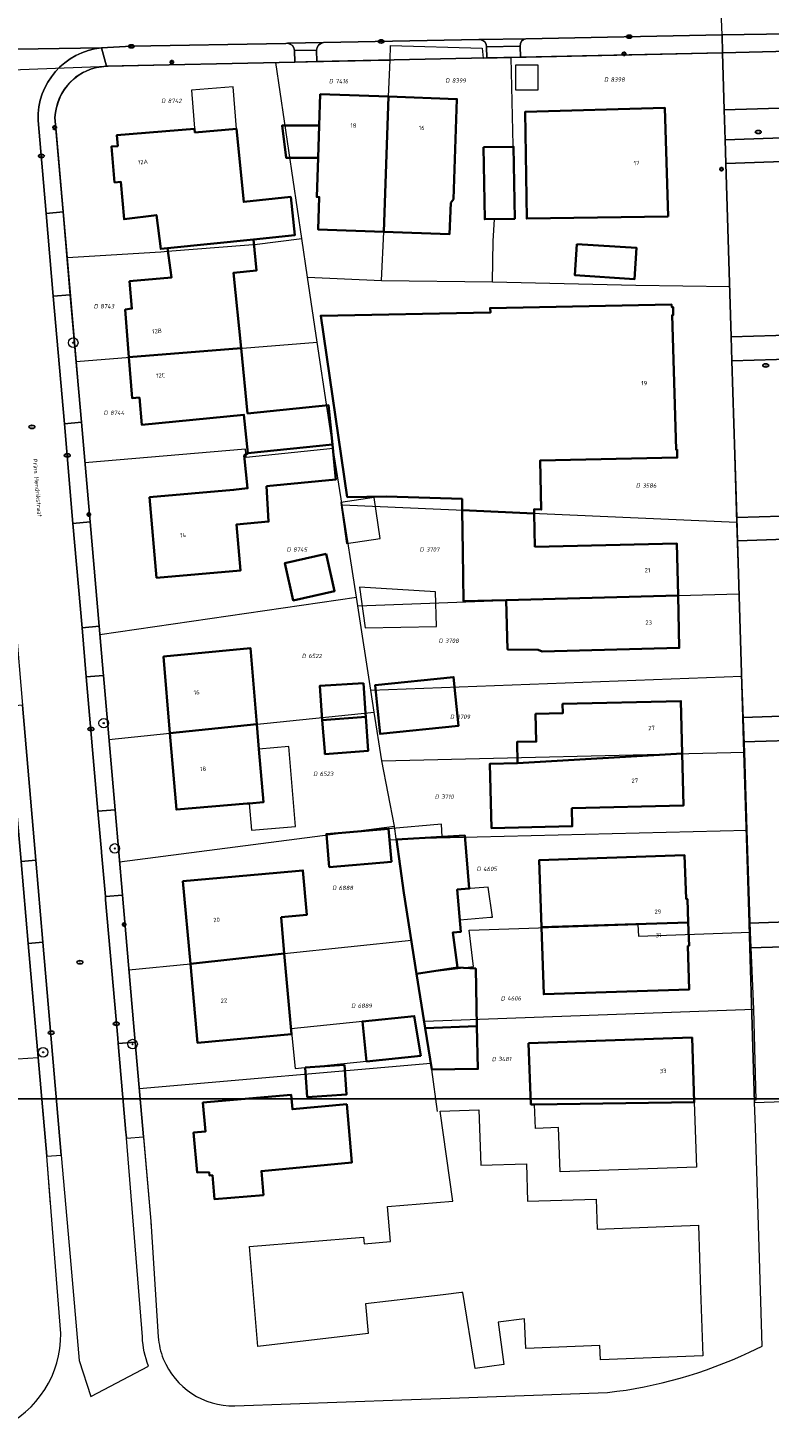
# Model space of a CAD drawing. Header units: metres. Extents: x 183765 to 187731, y 443805 to 446163.
# Tile 24 of 120: x 186532 to 186594, y 444138 to 444254. Entities that reach past the tile are written whole.
import ezdxf
from ezdxf.enums import TextEntityAlignment as Align

# ---------------------------------------------------------------- set-up
doc = ezdxf.new("R2010")
doc.units = ezdxf.units.M
doc.layers.get('0').update_dxf_attribs({"lineweight": 25})
for name, color, linetype, lineweight in [('B-WE-GR-BOOM-S', 253, 'Continuous', 25), ('B-WE-IE-MEUBILAIR-S', 7, 'Continuous', 25), ('B-WE-OG-BEBOUWING-GV', 7, 'Continuous', 35), ('B-WE-OG-BEBOUWING-T18', 10, 'Continuous', 18), ('B-WE-OG-BEBOUWING_LUIFEL-GV', 7, 'Continuous', 18), ('B-WE-OG-BEBOUWING_OVERBOUWING-GV', 7, 'Continuous', 18), ('B-WE-OG-TERREIN_ERF-GV', 7, 'Continuous', 18), ('B-WE-OG-TOPOGRAFIE-T18', 10, 'Continuous', 18), ('B-WE-VH-GESLOTENVERHARDING_ASFALT-GV', 10, 'Continuous', 18), ('B-WE-VH-OPENVERHARDING_BETONSTRAATSTEEN-GV', 90, 'Continuous', 18), ('B-WE-VH-OPENVERHARDING_SIERBESTRATING-GV', 90, 'Continuous', 18), ('B-WE-VH-OPENVERHARDING_STRAATBAKSTEEN-GV', 90, 'Continuous', 18), ('B-WE-VH-OPENVERHARDING_TEGEL-GV', 90, 'Continuous', 18)]:
    doc.layers.add(name, color=color, linetype=linetype, lineweight=lineweight)
doc.layers.add('B-WE-KG-GRENS_PERCEEL-G', color=7, linetype='Continuous', lineweight=13, true_color=0xa55252)
doc.layers.add('B-WE-KG-GRENS_PERCEEL-S', color=7, linetype='Continuous', lineweight=25, true_color=0xa55252)
doc.styles.add('NLCS-ISO', font='NLCS-ISO.ttf')
doc.styles.add('NLCS-ISO-M200-T18', font='NLCS-ISO.ttf', dxfattribs={"height": 0.36})

# ---------------------------------------------------------------- blocks, each defined once
blk = doc.blocks.new('SIE-MEUBILAIR_PAAL_LICHTMAST-SO')
for points in [[(-0.62, 0), (-1, 0)], [(-0.71, 0.71), (-0.44, 0.44)], [(0, 1), (0, 0.62)], [(0.44, 0.44), (0.71, 0.71)], [(1, 0), (0.62, 0)], [(-0.71, -0.71), (-0.44, -0.44)], [(0, -0.62), (0, -1)], [(0.44, -0.44), (0.71, -0.71)]]:
    blk.add_lwpolyline(points)
blk.add_circle((0, 0), 0.5)
blk = doc.blocks.new('SIE-MEUBILAIR_PUT_KOLK-SO')
blk.add_ellipse((0, 0), major_axis=(1.25, 0), ratio=0.54)
at = {"style": 'NLCS-ISO'}
blk.add_text('klk', height=0.75, dxfattribs=at).set_placement((0.03, 0), align=Align.MIDDLE_CENTER)
blk = doc.blocks.new('SIE-MEUBILAIR_PUT_RIOOLPUT-SO')
blk.add_ellipse((0, 0), major_axis=(1.25, 0), ratio=0.54)
at = {"style": 'NLCS-ISO'}
blk.add_text('ri', height=0.75, dxfattribs=at).set_placement((-0.04, 0.07), align=Align.MIDDLE_CENTER)
blk = doc.blocks.new('SGR-BOOM_GBKN-SO')
at = {"linetype": 'ByBlock', "lineweight": 18}
h = blk.add_hatch(color=0, dxfattribs=at)
h.dxf.hatch_style = 1
edge = h.paths.add_edge_path()
edge.add_arc((0, 0), 0.25, 0, 360)
at = {"color": 0, "linetype": 'ByBlock', "lineweight": 18}
for radius in [2, 0.25]:
    blk.add_circle((0, 0), radius, dxfattribs=at)
at = {"color": 0, "linetype": 'ByBlock', "lineweight": 18, "style": 'NLCS-ISO'}
blk.add_attdef('SOORT', (2.5, 0), '', height=1.5, dxfattribs=at)
blk = doc.blocks.new('SKG-PERCEELNUMMER-SO')
at = {"style": 'NLCS-ISO', "oblique": 10, "flags": 1}
for tag, p in [('GEMEENTECODE', (0, 2.55)), ('PERCEELGROOTTE', (0, -2.45))]:
    blk.add_attdef(tag, text='', height=1.8, dxfattribs=at).set_placement(p, align=Align.MIDDLE_CENTER)
at = {"style": 'NLCS-ISO', "oblique": 10}
blk.add_attdef('SECTIE', text='', height=1.8, dxfattribs=at).set_placement((-0.5, 0), align=Align.MIDDLE_RIGHT)
blk.add_attdef('PERCEELNUMMER', text='', height=1.8, dxfattribs=at).set_placement((0.5, 0), align=Align.MIDDLE_LEFT)

msp = doc.modelspace()

# ---------------------------------------------------------------- linework, layer by layer
msp.add_lwpolyline([(186049.481, 444796.829), (186901.387, 444796.829), (186901.387, 444165.242), (186049.481, 444165.242)], close=True)
at = {"layer": 'B-WE-KG-GRENS_PERCEEL-G', "flags": 128}
for points in [[(186590.291, 444253.825), (186589.821, 444265.08), (186589.853, 444265.579)], [(186590.327, 444252.34), (186590.291, 444253.825)], [(186562.651, 444251.735), (186562.669, 444252.939), (186570.31, 444252.715), (186570.39, 444251.904)], [(186570.39, 444251.904), (186572.723, 444251.955)], [(186571.159, 444233.259), (186571.234, 444236.667), (186571.337, 444238.491), (186573.026, 444238.518), (186572.723, 444251.955)], [(186572.723, 444251.955), (186590.327, 444252.34)], [(186590.929, 444232.885), (186590.408, 444249.995), (186590.327, 444252.34)], [(186523.046, 444250.602), (186539.151, 444251.221)], [(186539.151, 444251.221), (186538.444, 444251.155), (186537.826, 444251.011), (186537.142, 444250.724), (186536.426, 444250.295), (186535.861, 444249.747), (186535.503, 444249.255), (186535.217, 444248.815), (186534.982, 444248.241), (186534.819, 444247.677), (186534.727, 444247.022), (186534.737, 444246.315), (186534.824, 444245.798), (186535.738, 444235.284)], [(186539.151, 444251.221), (186553.127, 444251.527)], [(186553.127, 444251.527), (186562.369, 444251.729), (186562.651, 444251.735)], [(186555.294, 444236.884), (186553.127, 444251.527)], [(186561.934, 444233.394), (186562.122, 444237.439), (186562.516, 444248.686), (186562.651, 444251.735)], [(186535.738, 444235.284), (186543.542, 444235.779), (186544.11, 444235.828), (186550.862, 444236.347), (186551.348, 444236.389), (186555.294, 444236.884)], [(186555.773, 444233.646), (186555.294, 444236.884)], [(186535.738, 444235.284), (186536.49, 444226.629)], [(186556.571, 444228.252), (186555.773, 444233.646)], [(186555.773, 444233.646), (186561.934, 444233.394)], [(186561.934, 444233.394), (186571.159, 444233.259)], [(186571.159, 444233.259), (186583.117, 444232.998), (186590.929, 444232.885)], [(186591.529, 444213.233), (186590.929, 444232.885)], [(186536.49, 444226.629), (186556.571, 444228.252)], [(186557.905, 444219.394), (186557.415, 444222.543), (186556.571, 444228.252)], [(186536.49, 444226.629), (186537.223, 444218.198)], [(186557.905, 444219.394), (186550.648, 444218.646), (186550.587, 444219.341), (186537.223, 444218.198)], [(186558.641, 444214.67), (186557.905, 444219.394)], [(186537.223, 444218.198), (186537.376, 444216.443)], [(186537.376, 444216.443), (186538.464, 444203.916)], [(186559.832, 444207.023), (186558.641, 444214.67)], [(186591.529, 444213.233), (186558.641, 444214.67)], [(186591.724, 444207.308), (186591.529, 444213.233)], [(186538.464, 444203.916), (186559.832, 444207.023)], [(186559.956, 444206.296), (186559.832, 444207.023)], [(186559.956, 444206.296), (186572.7, 444206.782), (186586.624, 444207.144), (186591.724, 444207.308)], [(186591.95, 444200.436), (186591.724, 444207.308)], [(186561.04, 444199.265), (186559.956, 444206.296)], [(186538.464, 444203.916), (186539.225, 444195.167)], [(186561.04, 444199.265), (186591.95, 444200.436)], [(186592.197, 444194.117), (186591.95, 444200.436)], [(186561.323, 444197.449), (186561.04, 444199.265)], [(186539.225, 444195.167), (186544.306, 444195.702), (186561.323, 444197.449)], [(186561.955, 444193.401), (186561.323, 444197.449)], [(186539.225, 444195.167), (186540.111, 444184.974)], [(186561.955, 444193.401), (186592.197, 444194.117)], [(186592.372, 444187.616), (186592.197, 444194.117)], [(186563.015, 444187.947), (186561.955, 444193.401)], [(186540.111, 444184.974), (186563.015, 444187.947)], [(186563.14, 444186.899), (186563.015, 444187.947)], [(186563.14, 444186.899), (186592.372, 444187.616)], [(186564.413, 444178.456), (186563.79, 444182.399), (186563.14, 444186.899)], [(186592.65, 444179.121), (186592.372, 444187.616)], [(186540.111, 444184.974), (186540.892, 444175.993)], [(186533.334, 444168.685), (186532.193, 444181.756)], [(186564.842, 444175.679), (186568.286, 444176.104), (186569.601, 444176.259), (186569.23, 444179.29), (186583.287, 444179.769), (186583.319, 444178.81), (186592.65, 444179.121)], [(186540.892, 444175.993), (186546.007, 444176.499), (186553.829, 444177.352), (186564.413, 444178.456)], [(186564.842, 444175.679), (186564.413, 444178.456)], [(186592.939, 444172.73), (186592.65, 444179.121)], [(186540.892, 444175.993), (186541.751, 444166.106)], [(186565.5, 444171.732), (186565.367, 444172.41), (186564.842, 444175.679)], [(186565.5, 444171.732), (186592.939, 444172.73)], [(186593.133, 444165.147), (186592.939, 444172.73)], [(186566.026, 444168.235), (186565.5, 444171.732)], [(186511.677, 444167.301), (186511.786, 444167.315), (186533.334, 444168.685)], [(186534.366, 444156.488), (186534.051, 444160.468), (186533.334, 444168.685)], [(186541.751, 444166.106), (186566.026, 444168.235)], [(186566.599, 444164.211), (186566.111, 444167.698), (186566.026, 444168.235)], [(186541.751, 444166.106), (186542.711, 444155.06), (186542.748, 444154.473)]]:
    msp.add_lwpolyline(points, dxfattribs=at)
at = {"layer": 'B-WE-OG-BEBOUWING-GV', "flags": 128}
for points in [[(186562.122, 444237.439), (186562.516, 444248.686), (186556.829, 444248.886), (186556.737, 444246.272), (186556.643, 444243.595), (186556.528, 444240.333), (186556.738, 444240.326), (186556.643, 444237.632)], [(186562.516, 444248.686), (186562.122, 444237.439), (186567.6, 444237.246), (186567.691, 444239.837), (186567.91, 444240.155), (186568.203, 444248.485)], [(186585.796, 444238.721), (186585.533, 444247.743), (186573.885, 444247.414), (186574.026, 444238.534)], [(186544.112, 444236.077), (186551.261, 444236.786), (186554.711, 444237.159), (186554.371, 444240.337), (186550.457, 444239.918), (186549.849, 444246.004), (186546.38, 444245.715), (186546.355, 444246.013), (186539.878, 444245.468), (186539.957, 444244.574), (186539.429, 444244.527), (186539.689, 444241.542), (186540.218, 444241.585), (186540.478, 444238.485), (186543.182, 444238.828), (186543.541, 444236.005)], [(186556.737, 444246.272), (186553.644, 444246.273), (186553.976, 444243.596), (186556.643, 444243.595)], [(186570.431, 444244.477), (186570.526, 444238.478), (186573.026, 444238.518), (186572.93, 444244.517)], [(186551.261, 444236.786), (186544.112, 444236.077), (186544.425, 444233.617), (186540.937, 444233.317), (186541.13, 444231.049), (186540.576, 444230.963), (186540.892, 444226.985), (186550.235, 444227.74), (186549.606, 444234.032), (186551.517, 444234.222)], [(186578.198, 444236.409), (186578.033, 444233.815), (186583.007, 444233.499), (186583.171, 444236.093)], [(186562.35, 444215.41), (186568.638, 444215.201), (186568.652, 444214.249), (186574.638, 444213.97), (186574.629, 444214.341), (186575.232, 444214.308), (186575.149, 444218.403), (186586.562, 444218.633), (186586.541, 444219.301), (186586.466, 444219.31), (186586.147, 444230.495), (186586.23, 444230.51), (186586.211, 444231.171), (186586.101, 444231.168), (186586.095, 444231.379), (186570.965, 444231.086), (186571.017, 444230.725), (186556.864, 444230.443), (186559.078, 444215.346)], [(186550.235, 444227.74), (186540.892, 444226.985), (186541.162, 444223.581), (186541.761, 444223.628), (186541.962, 444221.353), (186550.464, 444222.202), (186550.782, 444219.007), (186557.842, 444219.723), (186557.511, 444222.995), (186550.776, 444222.322)], [(186552.334, 444216.247), (186558.135, 444216.827), (186557.842, 444219.723), (186550.782, 444219.007), (186550.497, 444218.802), (186550.768, 444216.091), (186549.602, 444215.94), (186542.608, 444215.331), (186543.191, 444208.64), (186550.185, 444209.25), (186549.852, 444213.074), (186552.515, 444213.306)], [(186574.704, 444211.213), (186574.638, 444213.97), (186568.652, 444214.249), (186568.702, 444210.799), (186568.761, 444206.68), (186572.321, 444206.772), (186586.624, 444207.144), (186586.52, 444211.496)], [(186557.317, 444210.625), (186553.882, 444209.852), (186554.58, 444206.747), (186558.016, 444207.52)], [(186586.624, 444207.144), (186572.321, 444206.772), (186572.428, 444202.666), (186574.979, 444202.646), (186575.322, 444202.499), (186586.729, 444202.791)], [(186544.306, 444195.702), (186551.546, 444196.434), (186551.019, 444202.771), (186543.771, 444202.07)], [(186560.425, 444199.87), (186556.775, 444199.631), (186556.992, 444196.791), (186560.617, 444197.067), (186560.596, 444197.374)], [(186568.097, 444198.709), (186567.926, 444200.359), (186561.391, 444199.682), (186561.562, 444198.031), (186561.811, 444195.63), (186568.346, 444196.308)], [(186586.97, 444194.016), (186586.864, 444198.365), (186577.002, 444198.127), (186577.021, 444197.358), (186574.755, 444197.303), (186574.812, 444195), (186573.216, 444194.961), (186573.259, 444193.198)], [(186560.617, 444197.067), (186556.992, 444196.791), (186557.192, 444194.164), (186557.209, 444193.949), (186560.812, 444194.224)], [(186551.546, 444196.434), (186544.306, 444195.702), (186544.841, 444189.334), (186550.747, 444189.83), (186550.905, 444189.843), (186552.086, 444189.942), (186551.717, 444194.376)], [(186573.259, 444193.198), (186570.943, 444193.141), (186571.074, 444187.789), (186577.818, 444187.952), (186577.781, 444189.442), (186587.075, 444189.667), (186586.97, 444194.016)], [(186557.578, 444184.534), (186562.758, 444184.987), (186562.599, 444186.807), (186562.517, 444187.741), (186557.337, 444187.288)], [(186564.854, 444175.659), (186568.249, 444176.194), (186567.871, 444179.106), (186568.534, 444179.161), (186568.24, 444182.671), (186569.237, 444182.755), (186568.866, 444187.188), (186566.989, 444187.074), (186563.181, 444186.842), (186563.79, 444182.399)], [(186575.255, 444179.541), (186587.475, 444179.943), (186587.41, 444181.89), (186587.305, 444181.891), (186587.177, 444185.531), (186575.068, 444185.128)], [(186553.554, 444180.384), (186555.711, 444180.58), (186555.375, 444184.275), (186553.218, 444184.079), (186545.383, 444183.367), (186546.007, 444176.499), (186553.829, 444177.353)], [(186587.475, 444179.943), (186575.255, 444179.541), (186575.441, 444173.954), (186587.549, 444174.356), (186587.444, 444177.987), (186587.539, 444177.996)], [(186553.829, 444177.353), (186546.007, 444176.499), (186546.605, 444169.914), (186554.44, 444170.626)], [(186568.249, 444176.194), (186564.854, 444175.659), (186565.567, 444171.146), (186569.88, 444171.292), (186569.776, 444176.104)], [(186565.191, 444168.841), (186564.654, 444172.15), (186560.34, 444171.701), (186560.687, 444168.372)], [(186569.88, 444171.292), (186565.567, 444171.146), (186566.111, 444167.698), (186569.956, 444167.746)], [(186574.159, 444169.891), (186574.371, 444164.784), (186574.68, 444164.788), (186587.976, 444164.963), (186587.79, 444170.36)], [(186558.846, 444168.081), (186555.569, 444167.858), (186555.741, 444165.395), (186559.01, 444165.623)], [(186559.03, 444164.8), (186554.498, 444164.394), (186554.391, 444165.598), (186547.052, 444164.947), (186547.274, 444162.538), (186546.279, 444162.446), (186546.578, 444159.111), (186547.568, 444159.143), (186547.59, 444158.877), (186547.839, 444158.897), (186548.002, 444156.904), (186552.084, 444157.242), (186551.919, 444159.236), (186557.416, 444159.75), (186559.464, 444159.956)]]:
    msp.add_lwpolyline(points, close=True, dxfattribs=at)
at = {"layer": 'B-WE-OG-BEBOUWING_LUIFEL-GV', "flags": 128}
for points in [[(186549.849, 444246.004), (186549.557, 444249.513), (186546.088, 444249.224), (186546.38, 444245.715)], [(186552.086, 444189.942), (186550.905, 444189.843), (186551.091, 444187.617), (186554.752, 444187.925), (186554.193, 444194.583), (186551.717, 444194.376)], [(186563.181, 444186.842), (186566.989, 444187.074), (186566.925, 444188.127), (186562.517, 444187.741), (186562.599, 444186.807)], [(186568.24, 444182.671), (186568.452, 444180.15), (186571.012, 444180.366), (186571.168, 444180.377), (186570.799, 444182.887)], [(186560.34, 444171.701), (186554.399, 444171.082), (186554.744, 444167.772), (186560.685, 444168.391)]]:
    msp.add_lwpolyline(points, close=True, dxfattribs=at)
at = {"layer": 'B-WE-OG-BEBOUWING_OVERBOUWING-GV', "flags": 128}
for points in [[(186573.088, 444251.318), (186573.088, 444249.267), (186574.987, 444249.267), (186574.987, 444251.318)], [(186558.525, 444214.899), (186559.023, 444211.488), (186561.823, 444211.897), (186561.325, 444215.308)], [(186560.106, 444207.864), (186560.565, 444204.456), (186566.514, 444204.575), (186566.432, 444207.475)]]:
    msp.add_lwpolyline(points, close=True, dxfattribs=at)
at = {"layer": 'B-WE-OG-TERREIN_ERF-GV', "flags": 128}
for points in [[(186592.57, 444144.161), (186593.62, 444144.675), (186593.509, 444148.371), (186593.067, 444162.862), (186593.003, 444164.959), (186592.61, 444177.821), (186592.547, 444179.888), (186592.087, 444194.974), (186592.025, 444197.009), (186591.576, 444211.714), (186591.517, 444213.637), (186591.119, 444226.684), (186591.058, 444228.691), (186590.617, 444243.13), (186590.557, 444245.103), (186590.481, 444247.591), (186590.336, 444252.34), (186573.494, 444251.972), (186570.693, 444251.911), (186556.529, 444251.601), (186554.706, 444251.561), (186539.023, 444251.218)], [(186535.216, 444145.728), (186534.721, 444151.986), (186534.051, 444160.468), (186532.504, 444178.185), (186531.907, 444185.026), (186530.781, 444197.922), (186530.18, 444204.815), (186529.007, 444218.246), (186528.342, 444225.863), (186526.524, 444246.693)], [(186534.724, 444246.948), (186535.407, 444239.087), (186536.006, 444232.198), (186536.929, 444221.58), (186537.65, 444213.285), (186538.405, 444204.601), (186538.739, 444200.756), (186538.761, 444200.504), (186539.733, 444189.325), (186540.35, 444182.221), (186541.414, 444169.979), (186542.099, 444162.102), (186542.711, 444155.06), (186543.325, 444145.431)], [(186549.702, 444139.696), (186563.608, 444140.195), (186567.642, 444140.339)], [(186567.642, 444140.339), (186580.764, 444140.81)]]:
    msp.add_lwpolyline(points, dxfattribs=at)
at = {"layer": 'B-WE-OG-TERREIN_ERF-GV'}
for points in [[(186539.023, 444251.218, 0.391245), (186534.724, 444246.948)], [(186530.193, 444137.851, 0.2964155), (186535.216, 444145.728)], [(186543.325, 444145.431, 0.0742868), (186543.752, 444143.616)], [(186543.752, 444143.616, 0.3130857), (186549.702, 444139.696)], [(186580.764, 444140.81, 0.0826002), (186592.57, 444144.161)]]:
    msp.add_lwpolyline(points, format="xyb", dxfattribs=at)
at = {"layer": 'B-WE-OG-TERREIN_ERF-GV', "flags": 128}
for points in [[(186562.516, 444248.686), (186568.203, 444248.485), (186567.91, 444240.155), (186567.691, 444239.837), (186567.6, 444237.246), (186562.122, 444237.439), (186556.643, 444237.632), (186556.738, 444240.326), (186556.528, 444240.333), (186556.643, 444243.595), (186553.976, 444243.596), (186553.644, 444246.273), (186556.737, 444246.272), (186556.829, 444248.886)], [(186573.885, 444247.414), (186585.533, 444247.743), (186585.796, 444238.721), (186574.026, 444238.534)], [(186546.38, 444245.715), (186549.849, 444246.004), (186550.457, 444239.918), (186554.371, 444240.337), (186554.711, 444237.159), (186551.261, 444236.786), (186551.517, 444234.222), (186549.606, 444234.032), (186550.235, 444227.74), (186550.776, 444222.322), (186557.511, 444222.995), (186557.842, 444219.723), (186558.135, 444216.827), (186552.334, 444216.247), (186552.515, 444213.306), (186549.852, 444213.074), (186550.185, 444209.25), (186543.191, 444208.64), (186542.608, 444215.331), (186549.602, 444215.94), (186550.768, 444216.091), (186550.497, 444218.802), (186550.782, 444219.007), (186550.464, 444222.202), (186541.962, 444221.353), (186541.761, 444223.628), (186541.162, 444223.581), (186540.892, 444226.985), (186540.576, 444230.963), (186541.13, 444231.049), (186540.937, 444233.317), (186544.425, 444233.617), (186544.112, 444236.077), (186543.541, 444236.005), (186543.182, 444238.828), (186540.478, 444238.485), (186540.218, 444241.585), (186539.689, 444241.542), (186539.429, 444244.527), (186539.957, 444244.574), (186539.878, 444245.468), (186546.355, 444246.013)], [(186573.026, 444238.518), (186570.526, 444238.478), (186570.431, 444244.477), (186572.93, 444244.517)], [(186583.007, 444233.499), (186578.033, 444233.815), (186578.198, 444236.409), (186583.171, 444236.093)], [(186574.638, 444213.97), (186574.704, 444211.213), (186586.52, 444211.496), (186586.624, 444207.144), (186586.729, 444202.791), (186575.322, 444202.499), (186574.979, 444202.646), (186572.428, 444202.666), (186572.321, 444206.772), (186568.761, 444206.68), (186568.702, 444210.799), (186568.652, 444214.249), (186568.638, 444215.201), (186562.35, 444215.41), (186559.078, 444215.346), (186556.864, 444230.443), (186571.017, 444230.725), (186570.965, 444231.086), (186586.095, 444231.379), (186586.101, 444231.168), (186586.211, 444231.171), (186586.23, 444230.51), (186586.147, 444230.495), (186586.466, 444219.31), (186586.541, 444219.301), (186586.562, 444218.633), (186575.149, 444218.403), (186575.232, 444214.308), (186574.629, 444214.341)], [(186554.58, 444206.747), (186553.882, 444209.852), (186557.317, 444210.625), (186558.016, 444207.52)], [(186550.905, 444189.843), (186550.747, 444189.83), (186544.841, 444189.334), (186544.306, 444195.702), (186543.771, 444202.07), (186551.019, 444202.771), (186551.546, 444196.434), (186551.717, 444194.376), (186552.086, 444189.942)], [(186560.617, 444197.067), (186560.812, 444194.224), (186557.209, 444193.949), (186557.192, 444194.164), (186556.992, 444196.791), (186556.775, 444199.631), (186560.425, 444199.87), (186560.596, 444197.374)], [(186561.391, 444199.682), (186567.926, 444200.359), (186568.097, 444198.709), (186568.346, 444196.308), (186561.811, 444195.63), (186561.562, 444198.031)], [(186573.259, 444193.198), (186573.216, 444194.961), (186574.812, 444195), (186574.755, 444197.303), (186577.021, 444197.358), (186577.002, 444198.127), (186586.864, 444198.365), (186586.97, 444194.016), (186587.075, 444189.667), (186577.781, 444189.442), (186577.818, 444187.952), (186571.074, 444187.789), (186570.943, 444193.141)], [(186562.599, 444186.807), (186562.758, 444184.987), (186557.578, 444184.534), (186557.337, 444187.288), (186562.517, 444187.741)], [(186565.567, 444171.146), (186564.854, 444175.659), (186563.79, 444182.399), (186563.181, 444186.842), (186566.989, 444187.074), (186568.866, 444187.188), (186569.237, 444182.755), (186568.24, 444182.671), (186568.534, 444179.161), (186567.871, 444179.106), (186568.249, 444176.194), (186569.776, 444176.104), (186569.88, 444171.292), (186569.956, 444167.746), (186566.111, 444167.698)], [(186587.475, 444179.943), (186587.539, 444177.996), (186587.444, 444177.987), (186587.549, 444174.356), (186575.441, 444173.954), (186575.255, 444179.541), (186575.068, 444185.128), (186587.177, 444185.531), (186587.305, 444181.891), (186587.41, 444181.89)], [(186553.554, 444180.384), (186553.829, 444177.353), (186554.44, 444170.626), (186546.605, 444169.914), (186546.007, 444176.499), (186545.383, 444183.367), (186553.218, 444184.079), (186555.375, 444184.275), (186555.711, 444180.58)], [(186560.34, 444171.701), (186564.654, 444172.15), (186565.191, 444168.841), (186560.687, 444168.372)], [(186574.68, 444164.788), (186574.371, 444164.784), (186574.159, 444169.891), (186587.79, 444170.36), (186587.976, 444164.963), (186588.162, 444159.566), (186576.801, 444159.175), (186576.674, 444162.862), (186574.766, 444162.797)], [(186555.741, 444165.395), (186555.569, 444167.858), (186558.846, 444168.081), (186559.01, 444165.623)], [(186554.391, 444165.598), (186554.498, 444164.394), (186559.03, 444164.8), (186559.464, 444159.956), (186557.416, 444159.75), (186551.919, 444159.236), (186552.084, 444157.242), (186548.002, 444156.904), (186547.839, 444158.897), (186547.59, 444158.877), (186547.568, 444159.143), (186546.578, 444159.111), (186546.279, 444162.446), (186547.274, 444162.538), (186547.052, 444164.947)], [(186588.505, 444149.296), (186588.678, 444143.856), (186580.17, 444143.521), (186580.123, 444144.713), (186573.935, 444144.47), (186573.838, 444146.943), (186571.636, 444146.665), (186572.128, 444143.139), (186569.736, 444142.805), (186568.713, 444149.136), (186568.602, 444149.123), (186567.053, 444148.942), (186566.331, 444148.857), (186560.603, 444148.187), (186560.801, 444145.722), (186551.624, 444144.639), (186550.937, 444152.965), (186560.423, 444153.748), (186560.468, 444153.194), (186562.672, 444153.375), (186562.431, 444156.283), (186567.87, 444156.731), (186566.811, 444164.241), (186570.033, 444164.335), (186570.193, 444159.743), (186574, 444159.853), (186574.09, 444156.738), (186579.812, 444156.904), (186579.884, 444154.409), (186588.333, 444154.727)]]:
    msp.add_lwpolyline(points, close=True, dxfattribs=at)
at = {"layer": 'B-WE-VH-GESLOTENVERHARDING_ASFALT-GV', "flags": 128}
msp.add_lwpolyline([(186595.721, 444258.93), (186584.739, 444258.693), (186572.557, 444258.454), (186568.193, 444258.369), (186540.93, 444257.966), (186534.073, 444257.968), (186529.705, 444257.969), (186529.784, 444252.609), (186538.591, 444252.74), (186541.092, 444252.877), (186553.961, 444253.125), (186554.102, 444253.128), (186557.084, 444253.185), (186570.032, 444253.435), (186570.143, 444253.437), (186573.957, 444253.51), (186590.291, 444253.825), (186595.829, 444253.929)], close=True, dxfattribs=at)
for points in [[(186538.591, 444252.74), (186529.784, 444252.609), (186521.487, 444252.487)], [(186527.825, 444246.701), (186529.613, 444225.973), (186530.271, 444218.355), (186531.43, 444204.923), (186532.024, 444198.029), (186533.137, 444185.132), (186533.727, 444178.291), (186535.256, 444160.572), (186535.987, 444152.095), (186536.731, 444143.477), (186537.721, 444140.484), (186537.723, 444140.479), (186542.525, 444143.008)], [(186537.338, 444200.38), (186536.982, 444204.478), (186536.228, 444213.161), (186535.507, 444221.456), (186534.585, 444232.074), (186533.986, 444238.963), (186533.313, 444246.713)], [(186542.012, 444145.429), (186540.672, 444161.978), (186540.646, 444162.296), (186540.633, 444162.45), (186539.989, 444169.855), (186539.951, 444170.296), (186538.949, 444181.835), (186538.943, 444181.898), (186538.926, 444182.098), (186538.608, 444185.762), (186538.601, 444185.843), (186538.309, 444189.201), (186537.338, 444200.38)]]:
    msp.add_lwpolyline(points, dxfattribs=at)
at = {"layer": 'B-WE-VH-GESLOTENVERHARDING_ASFALT-GV'}
for points in [[(186533.313, 444246.713, -0.3941428), (186538.591, 444252.74)], [(186542.525, 444143.008, -0.084639), (186542.012, 444145.429)]]:
    msp.add_lwpolyline(points, format="xyb", dxfattribs=at)
at = {"layer": 'B-WE-VH-OPENVERHARDING_BETONSTRAATSTEEN-GV', "flags": 128}
for points in [[(186557.084, 444253.185), (186554.102, 444253.128)], [(186573.957, 444253.51), (186570.143, 444253.437)], [(186554.685, 444252.532), (186556.508, 444252.561)], [(186570.673, 444252.821), (186573.474, 444252.903)]]:
    msp.add_lwpolyline(points, dxfattribs=at)
at = {"layer": 'B-WE-VH-OPENVERHARDING_BETONSTRAATSTEEN-GV'}
for points in [[(186554.102, 444253.128, -0.3677099), (186554.685, 444252.532)], [(186556.508, 444252.561, -0.3784645), (186557.084, 444253.185)], [(186570.143, 444253.437, -0.4127003), (186570.673, 444252.821)], [(186573.474, 444252.903, -0.4069719), (186573.957, 444253.51)]]:
    msp.add_lwpolyline(points, format="xyb", dxfattribs=at)
at = {"layer": 'B-WE-VH-OPENVERHARDING_SIERBESTRATING-GV', "flags": 128}
for points in [[(186596.027, 444247.769), (186590.481, 444247.591), (186590.557, 444245.103), (186596.106, 444245.281)], [(186596.17, 444243.308), (186590.617, 444243.13), (186591.058, 444228.691), (186596.632, 444228.87)], [(186596.697, 444226.863), (186591.119, 444226.684), (186591.517, 444213.637), (186597.115, 444213.817)], [(186597.177, 444211.894), (186591.576, 444211.714), (186592.025, 444197.009), (186597.648, 444197.189), (186597.615, 444198.226)], [(186597.85, 444190.891), (186597.714, 444195.146), (186592.087, 444194.974), (186592.547, 444179.888), (186598.196, 444180.069), (186598.018, 444185.649)], [(186598.262, 444178.002), (186592.61, 444177.821), (186593.003, 444164.959), (186598.674, 444165.14)]]:
    msp.add_lwpolyline(points, close=True, dxfattribs=at)
at = {"layer": 'B-WE-VH-OPENVERHARDING_STRAATBAKSTEEN-GV', "flags": 128}
for points in [[(186596.106, 444245.281), (186590.557, 444245.103), (186590.617, 444243.13), (186596.17, 444243.308)], [(186596.632, 444228.87), (186591.058, 444228.691), (186591.119, 444226.684), (186596.697, 444226.863)], [(186597.115, 444213.817), (186591.517, 444213.637), (186591.576, 444211.714), (186597.177, 444211.894)], [(186597.648, 444197.189), (186592.025, 444197.009), (186592.087, 444194.974), (186597.714, 444195.146)], [(186598.196, 444180.069), (186592.547, 444179.888), (186592.61, 444177.821), (186598.262, 444178.002)]]:
    msp.add_lwpolyline(points, close=True, dxfattribs=at)
at = {"layer": 'B-WE-VH-OPENVERHARDING_TEGEL-GV', "flags": 128}
for points in [[(186554.102, 444253.128), (186553.961, 444253.125), (186541.092, 444252.877), (186538.591, 444252.74), (186539.023, 444251.218), (186554.706, 444251.561), (186554.685, 444252.532)], [(186570.143, 444253.437), (186570.032, 444253.435), (186557.084, 444253.185)], [(186573.474, 444252.903), (186573.494, 444251.972), (186590.336, 444252.34), (186590.291, 444253.825)], [(186590.291, 444253.825), (186573.957, 444253.51)], [(186539.023, 444251.218), (186538.591, 444252.74)], [(186556.508, 444252.561), (186556.529, 444251.601), (186570.693, 444251.911), (186570.673, 444252.821)], [(186533.313, 444246.713), (186533.986, 444238.963), (186535.407, 444239.087), (186534.724, 444246.948)]]:
    msp.add_lwpolyline(points, dxfattribs=at)
at = {"layer": 'B-WE-VH-OPENVERHARDING_TEGEL-GV'}
for points in [[(186554.685, 444252.532, 0.3677099), (186554.102, 444253.128)], [(186557.084, 444253.185, 0.3784645), (186556.508, 444252.561)], [(186570.673, 444252.821, 0.4127003), (186570.143, 444253.437)], [(186573.957, 444253.51, 0.4069719), (186573.474, 444252.903)], [(186538.591, 444252.74, 0.3941428), (186533.313, 444246.713)], [(186534.724, 444246.948, -0.391245), (186539.023, 444251.218)]]:
    msp.add_lwpolyline(points, format="xyb", dxfattribs=at)
at = {"layer": 'B-WE-VH-OPENVERHARDING_TEGEL-GV', "flags": 128}
for points in [[(186595.829, 444253.929), (186590.291, 444253.825), (186590.336, 444252.34), (186595.876, 444252.461)], [(186556.508, 444252.561), (186554.685, 444252.532), (186554.706, 444251.561), (186556.529, 444251.601)], [(186573.474, 444252.903), (186570.673, 444252.821), (186570.693, 444251.911), (186573.494, 444251.972)], [(186595.876, 444252.461), (186590.336, 444252.34), (186590.481, 444247.591), (186596.027, 444247.769)], [(186535.407, 444239.087), (186533.986, 444238.963), (186534.585, 444232.074), (186536.006, 444232.198)], [(186536.006, 444232.198), (186534.585, 444232.074), (186535.507, 444221.456), (186536.929, 444221.58)], [(186536.929, 444221.58), (186535.507, 444221.456), (186536.228, 444213.161), (186537.65, 444213.285)], [(186537.65, 444213.285), (186536.228, 444213.161), (186536.982, 444204.478), (186538.405, 444204.601)], [(186538.405, 444204.601), (186536.982, 444204.478), (186537.338, 444200.38), (186538.761, 444200.504), (186538.739, 444200.756)], [(186538.761, 444200.504), (186537.338, 444200.38), (186538.309, 444189.201), (186539.733, 444189.325)], [(186532.024, 444198.029), (186530.781, 444197.922), (186531.907, 444185.026), (186533.137, 444185.132)], [(186539.733, 444189.325), (186538.309, 444189.201), (186538.601, 444185.843), (186538.608, 444185.762), (186538.926, 444182.098), (186540.35, 444182.221)], [(186533.137, 444185.132), (186531.907, 444185.026), (186532.504, 444178.185), (186533.727, 444178.291)], [(186540.35, 444182.221), (186538.926, 444182.098), (186538.943, 444181.898), (186538.949, 444181.835), (186539.951, 444170.296), (186539.989, 444169.855), (186541.414, 444169.979)], [(186533.727, 444178.291), (186532.504, 444178.185), (186534.051, 444160.468), (186535.256, 444160.572)], [(186541.414, 444169.979), (186539.989, 444169.855), (186540.633, 444162.45), (186540.646, 444162.296), (186540.672, 444161.978), (186542.099, 444162.102)]]:
    msp.add_lwpolyline(points, close=True, dxfattribs=at)

# ---------------------------------------------------------------- block references
at = {"layer": 'B-WE-GR-BOOM-S', "xscale": 0.2, "yscale": 0.2, "zscale": 0.2}
for p in [(186536.246, 444228.204), (186538.788, 444196.527), (186539.707, 444186.1), (186541.189, 444169.81), (186533.739, 444169.13)]:
    msp.add_blockref('SGR-BOOM_GBKN-SO', p, dxfattribs=at)
at = {"layer": 'B-WE-IE-MEUBILAIR-S', "xscale": 0.2, "yscale": 0.2, "zscale": 0.2}
for name, p in [('SIE-MEUBILAIR_PUT_KOLK-SO', (186541.092, 444252.877)), ('SIE-MEUBILAIR_PUT_KOLK-SO', (186561.897, 444253.279)), ('SIE-MEUBILAIR_PUT_KOLK-SO', (186582.557, 444253.679)), ('SIE-MEUBILAIR_PAAL_LICHTMAST-SO', (186582.126, 444252.255)), ('SIE-MEUBILAIR_PAAL_LICHTMAST-SO', (186544.465, 444251.55)), ('SIE-MEUBILAIR_PAAL_LICHTMAST-SO', (186534.698, 444246.105)), ('SIE-MEUBILAIR_PUT_KOLK-SO', (186593.31, 444245.744)), ('SIE-MEUBILAIR_PUT_KOLK-SO', (186533.591, 444243.745)), ('SIE-MEUBILAIR_PAAL_LICHTMAST-SO', (186590.248, 444242.647)), ('SIE-MEUBILAIR_PUT_KOLK-SO', (186593.933, 444226.306)), ('SIE-MEUBILAIR_PUT_RIOOLPUT-SO', (186532.805, 444221.197)), ('SIE-MEUBILAIR_PUT_KOLK-SO', (186535.756, 444218.823)), ('SIE-MEUBILAIR_PAAL_LICHTMAST-SO', (186537.551, 444213.903)), ('SIE-MEUBILAIR_PUT_KOLK-SO', (186537.727, 444196.034)), ('SIE-MEUBILAIR_PAAL_LICHTMAST-SO', (186540.492, 444179.775)), ('SIE-MEUBILAIR_PUT_RIOOLPUT-SO', (186536.81, 444176.625)), ('SIE-MEUBILAIR_PUT_KOLK-SO', (186539.837, 444171.499)), ('SIE-MEUBILAIR_PUT_KOLK-SO', (186534.414, 444170.756))]:
    msp.add_blockref(name, p, dxfattribs=at)
at = {"layer": 'B-WE-KG-GRENS_PERCEEL-S', "xscale": 0.2, "yscale": 0.2, "zscale": 0.2}
for p, values in [((186557.992, 444249.971), {'PERCEELNUMMER': '7416', 'SECTIE': 'D'}), ((186567.688, 444250.022), {'PERCEELNUMMER': '8399', 'SECTIE': 'D'}), ((186580.91, 444250.107), {'PERCEELNUMMER': '8398', 'SECTIE': 'D'}), ((186544.022, 444248.335), {'PERCEELNUMMER': '8742', 'SECTIE': 'D'}), ((186538.4, 444231.237), {'PERCEELNUMMER': '8743', 'SECTIE': 'D'}), ((186539.222, 444222.36), {'PERCEELNUMMER': '8744', 'SECTIE': 'D'}), ((186583.562, 444216.309), {'PERCEELNUMMER': '3586', 'SECTIE': 'D'}), ((186554.467, 444210.985), {'PERCEELNUMMER': '8745', 'SECTIE': 'D'}), ((186565.546, 444210.985), {'PERCEELNUMMER': '3707', 'SECTIE': 'D'}), ((186567.128, 444203.388), {'PERCEELNUMMER': '3708', 'SECTIE': 'D'}), ((186555.733, 444202.122), {'PERCEELNUMMER': '6522', 'SECTIE': 'D'}), ((186568.078, 444197.057), {'PERCEELNUMMER': '3709', 'SECTIE': 'D'}), ((186556.683, 444192.31), {'PERCEELNUMMER': '6523', 'SECTIE': 'D'}), ((186566.812, 444190.41), {'PERCEELNUMMER': '3710', 'SECTIE': 'D'}), ((186570.294, 444184.396), {'PERCEELNUMMER': '4605', 'SECTIE': 'D'}), ((186558.266, 444182.814), {'PERCEELNUMMER': '6888', 'SECTIE': 'D'}), ((186572.304, 444173.62), {'PERCEELNUMMER': '4606', 'SECTIE': 'D'}), ((186559.848, 444173.001), {'PERCEELNUMMER': '6889', 'SECTIE': 'D'}), ((186571.56, 444168.57), {'PERCEELNUMMER': '3481', 'SECTIE': 'D'})]:
    msp.add_blockref('SKG-PERCEELNUMMER-SO', p, dxfattribs=at).add_auto_attribs(values)

# ---------------------------------------------------------------- texts
at = {"layer": 'B-WE-OG-BEBOUWING-T18', "style": 'NLCS-ISO-M200-T18'}
for s, rotation, p in [('18', 358, (186559.584, 444246.287)), ('16', 358, (186565.271, 444246.087)), ('12A', 5, (186542.05, 444243.251)), ('17', 1.7, (186583.166, 444243.159)), ('12B', 4.5, (186543.226, 444229.172)), ('12C', 4.5, (186543.519, 444225.481)), ('19', 1.7, (186583.808, 444224.831)), ('14', 5, (186545.392, 444212.184)), ('21', 1.4, (186584.073, 444209.26)), ('23', 1.4, (186584.177, 444204.907)), ('16', 4.8, (186546.53, 444199.095)), ('27', 1.4, (186584.417, 444196.13)), ('18', 4.8, (186547.065, 444192.727)), ('27', 1.4, (186583.023, 444191.744)), ('29', 1.9, (186584.944, 444180.834)), ('20', 5.2, (186548.185, 444180.159)), ('31', 1.9, (186585.008, 444178.887)), ('22', 5.2, (186548.796, 444173.433)), ('33', 1.9, (186585.384, 444167.575))]:
    msp.add_text(s, height=0.36, rotation=rotation, dxfattribs=at).set_placement(p, align=Align.MIDDLE)
at = {"layer": 'B-WE-OG-TOPOGRAFIE-T18', "style": 'NLCS-ISO-M200-T18'}
msp.add_text('Prins Hendrikstraat', height=0.36, rotation=274.9, dxfattribs=at).set_placement((186533.264, 444216.128), align=Align.MIDDLE)

doc.saveas('drawing.dxf')
